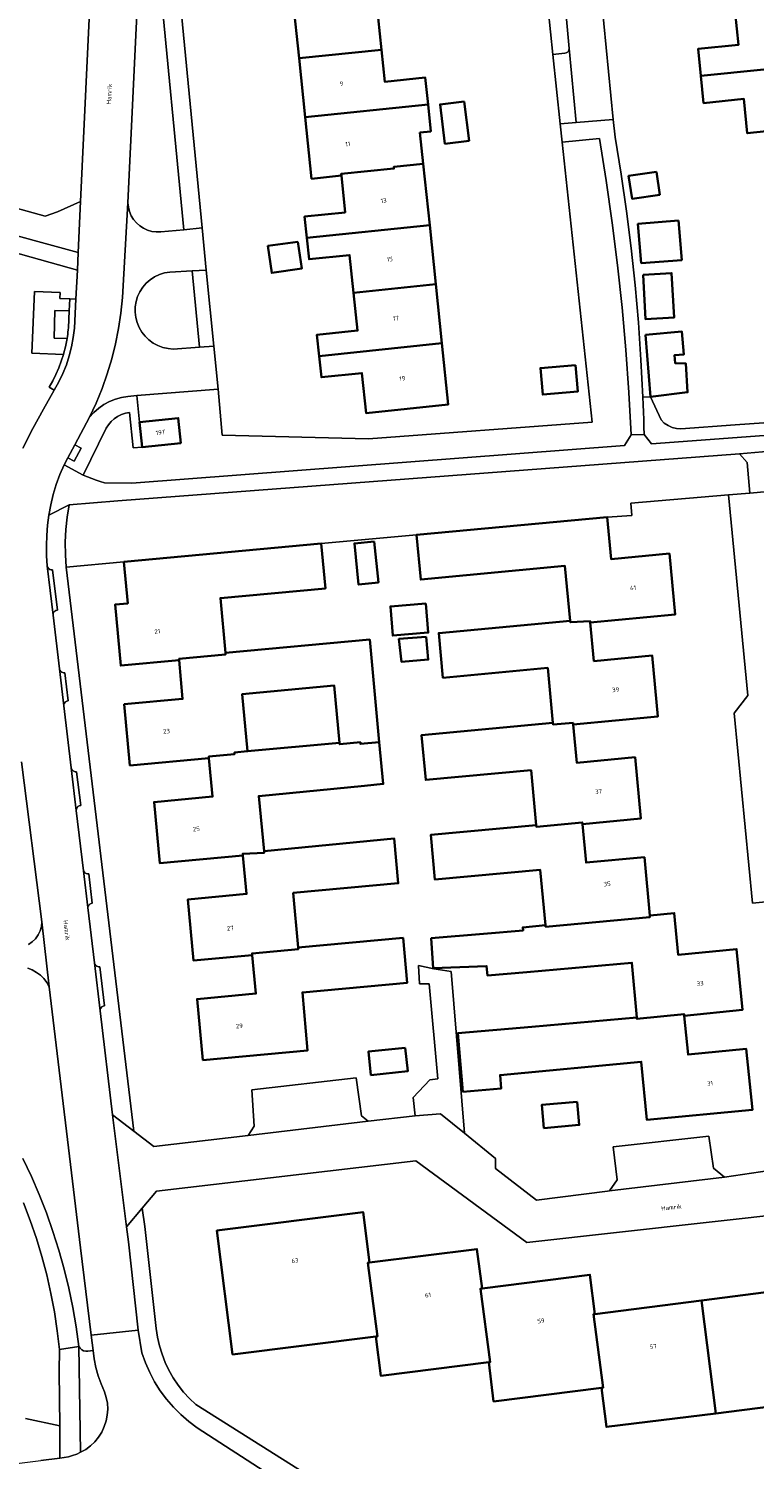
# Model space of a CAD drawing. Header units: metres. Extents: x 229229 to 231729, y 593167 to 595667.
# Tile 184 of 256: x 230661 to 230735, y 594194 to 594339. Entities that reach past the tile are written whole.
import ezdxf
from ezdxf.enums import TextEntityAlignment as Align

# ---------------------------------------------------------------- set-up
doc = ezdxf.new("R2010")
doc.units = ezdxf.units.M
for name, color, linetype, lineweight in [('B-WE-GR-GROENVOORZIENING-GV', 80, 'Continuous', 18), ('B-WE-OG-BEBOUWING-GV', 7, 'Continuous', 35), ('B-WE-OG-BEBOUWING-T18', 10, 'Continuous', 18), ('B-WE-OG-TERREIN_ERF-GV', 7, 'Continuous', 18), ('B-WE-OG-TOPOGRAFIE-T18', 10, 'Continuous', 18), ('B-WE-VH-VERHARDING_GESLOTEN-GV', 252, 'Continuous', 18), ('B-WE-VH-VERHARDING_OPEN-GV', 252, 'Continuous', 18)]:
    doc.layers.add(name, color=color, linetype=linetype, lineweight=lineweight)
doc.styles.add('NLCS-ISO-M250-T18', font='NLCS-ISO.ttf', dxfattribs={"height": 0.45})

msp = doc.modelspace()

# ---------------------------------------------------------------- linework, layer by layer
at = {"layer": 'B-WE-GR-GROENVOORZIENING-GV'}
for points in [[(230535.452, 594344.657), (230538.017, 594331.729), (230634.396, 594325.382), (230636.834, 594325.239), (230639.265, 594325.018), (230641.689, 594324.719), (230644.102, 594324.343), (230646.501, 594323.891), (230648.885, 594323.362), (230651.251, 594322.758), (230662.849, 594319.521), (230664.077, 594319.963), (230666.411, 594321.017), (230667.875, 594351.645)], [(230660.581, 594296.056), (230661.599, 594298.04), (230662.66, 594300), (230663.764, 594301.937), (230663.248, 594302.243), (230663.603, 594302.869), (230663.926, 594303.512), (230664.215, 594304.171), (230664.469, 594304.845), (230664.688, 594305.53), (230661.487, 594305.665), (230661.751, 594311.928), (230664.346, 594311.819), (230664.321, 594311.207), (230665.345, 594311.164), (230665.944, 594311.133), (230666.096, 594314.057), (230652.848, 594317.779)], [(230661.144, 594245.816), (230661.521, 594246.082), (230661.849, 594246.407), (230662.118, 594246.783), (230662.32, 594247.198), (230662.451, 594247.641), (230662.506, 594248.099), (230660.433, 594264.318)], [(230660.593, 594224.148), (230661.442, 594222.344), (230662.23, 594220.513), (230662.957, 594218.657), (230663.621, 594216.777), (230664.222, 594214.876), (230664.76, 594212.956), (230665.233, 594211.02), (230665.642, 594209.068), (230665.985, 594207.104), (230666.262, 594205.13), (230666.379, 594204.946), (230666.539, 594204.798), (230666.732, 594204.694), (230666.944, 594204.643), (230667.162, 594204.647), (230667.69, 594204.734), (230667.483, 594206.274), (230666.399, 594215.114), (230663.25, 594241.546), (230663.006, 594241.971), (230662.708, 594242.36), (230662.359, 594242.704), (230661.966, 594242.998), (230661.538, 594243.236), (230661.081, 594243.413)], [(230660.841, 594197.852), (230664.308, 594197.103), (230664.272, 594202.568), (230664.278, 594204.818), (230664.057, 594206.723), (230663.769, 594208.619), (230663.413, 594210.504), (230662.991, 594212.375), (230662.502, 594214.23), (230661.948, 594216.066), (230661.329, 594217.881), (230660.645, 594219.673)], [(230628.857, 594189.398), (230662.413, 594193.592), (230664.332, 594193.81), (230664.308, 594197.103), (230660.841, 594197.852)]]:
    msp.add_lwpolyline(points, dxfattribs=at)
for points in [[(230674.34, 594344.448), (230672.303, 594344.235), (230671.213, 594320.887), (230671.259, 594320.438), (230671.371, 594320), (230671.547, 594319.584), (230671.783, 594319.199), (230672.073, 594318.853), (230672.412, 594318.554), (230672.791, 594318.309), (230673.203, 594318.123), (230673.637, 594318), (230674.085, 594317.943), (230674.537, 594317.953), (230676.868, 594318.165)], [(230715.524, 594340.206), (230715.48, 594340.348), (230715.393, 594340.469), (230715.274, 594340.558), (230715.133, 594340.606), (230714.984, 594340.607), (230713.736, 594340.49), (230714.224, 594335.916), (230714.227, 594335.894), (230715.421, 594336.022), (230715.565, 594336.053), (230715.693, 594336.126), (230715.793, 594336.235), (230715.854, 594336.369), (230715.871, 594336.516)], [(230722.152, 594297.396), (230721.917, 594301.702), (230721.607, 594306.004), (230721.221, 594310.3), (230720.76, 594314.588), (230720.225, 594318.867), (230719.614, 594323.137), (230718.929, 594327.395), (230715.174, 594327.034), (230718.205, 594298.671), (230695.569, 594296.987), (230680.738, 594297.369), (230680.35, 594302.023), (230672.11, 594301.397), (230672.38, 594298.7), (230676.3, 594299.1), (230676.56, 594296.57), (230672.65, 594296.17), (230671.748, 594296.078), (230671.377, 594299.656), (230670.96, 594299.585), (230670.556, 594299.456), (230670.175, 594299.271), (230669.824, 594299.035), (230669.509, 594298.752), (230669.237, 594298.427), (230669.014, 594298.067), (230666.696, 594293.308), (230667.124, 594293.141), (230667.554, 594292.979), (230667.986, 594292.824), (230668.42, 594292.674), (230668.856, 594292.53), (230671.626, 594292.495), (230721.487, 594296.31)], [(230677.715, 594314), (230675.447, 594313.885), (230674.917, 594313.794), (230674.405, 594313.63), (230673.919, 594313.398), (230673.471, 594313.102), (230673.067, 594312.746), (230672.716, 594312.339), (230672.424, 594311.887), (230672.197, 594311.4), (230672.039, 594310.885), (230671.953, 594310.354), (230671.941, 594309.817), (230672.003, 594309.282), (230672.137, 594308.762), (230672.342, 594308.264), (230672.613, 594307.8), (230672.946, 594307.377), (230673.333, 594307.004), (230673.768, 594306.687), (230674.242, 594306.434), (230674.746, 594306.247), (230675.272, 594306.132), (230675.808, 594306.09), (230678.463, 594306.267)], [(230665.282, 594309.952), (230663.818, 594309.992), (230663.74, 594307.18), (230665.056, 594307.143), (230665.09, 594307.362), (230665.121, 594307.581), (230665.149, 594307.801), (230665.173, 594308.021), (230665.193, 594308.241)], [(230761.837, 594304.362), (230750.606, 594300.263), (230743.316, 594299.842), (230739.912, 594298.909), (230732.683, 594298.427), (230727.17, 594298.006), (230726.721, 594298.04), (230726.285, 594298.152), (230725.875, 594298.338), (230725.503, 594298.593), (230725.182, 594298.909), (230724.088, 594301.264), (230723.332, 594301.232), (230723.362, 594300.473), (230723.389, 594299.715), (230723.414, 594298.956), (230723.435, 594298.197), (230723.454, 594297.438), (230724.22, 594296.499), (230761.571, 594299.247), (230761.542, 594299.614), (230762.164, 594299.664)], [(230722.114, 594290.49), (230731.996, 594291.318), (230734.151, 594291.499), (230733.903, 594294.61), (230733.12, 594295.478), (230670.196, 594290.74), (230665.26, 594290.333), (230665.051, 594289.077), (230664.918, 594287.812), (230664.861, 594286.54), (230664.881, 594285.267), (230664.977, 594283.998), (230670.816, 594284.541), (230690.78, 594286.39), (230700.42, 594287.28), (230719.72, 594289.06), (230722.209, 594289.251)]]:
    msp.add_lwpolyline(points, close=True, dxfattribs=at)
at = {"layer": 'B-WE-OG-BEBOUWING-GV'}
for points in [[(230700.345, 594342.785), (230687.919, 594341.492), (230688.541, 594335.513), (230696.875, 594336.38), (230696.54, 594339.62), (230700.63, 594340.04)], [(230729.2, 594333.73), (230741.605, 594334.989), (230740.999, 594340.959), (230732.68, 594340.115), (230733.01, 594336.88), (230728.92, 594336.47)], [(230701.585, 594330.835), (230701.3, 594333.56), (230697.21, 594333.14), (230696.875, 594336.38), (230688.541, 594335.513), (230689.163, 594329.543)], [(230741.605, 594334.989), (230729.2, 594333.73), (230729.48, 594330.99), (230733.56, 594331.4), (230733.9, 594327.93), (230738.14, 594328.36), (230738.107, 594328.545), (230742.217, 594328.961), (230742.2, 594329.13)], [(230705.254, 594331.153), (230702.815, 594330.856), (230703.3, 594326.875), (230705.739, 594327.172)], [(230700.767, 594327.994), (230701.87, 594328.11), (230701.585, 594330.835), (230689.163, 594329.543), (230689.81, 594323.32), (230692.82, 594323.64), (230692.786, 594323.817), (230698.127, 594324.361), (230698.11, 594324.53), (230701.11, 594324.84)], [(230701.756, 594318.621), (230701.11, 594324.84), (230698.11, 594324.53), (230698.127, 594324.361), (230692.786, 594323.817), (230692.82, 594323.64), (230693.2, 594319.91), (230689.1, 594319.49), (230689.325, 594317.33)], [(230724.701, 594324.034), (230721.891, 594323.615), (230722.237, 594321.294), (230725.047, 594321.713)], [(230702.378, 594312.64), (230701.756, 594318.621), (230689.325, 594317.33), (230689.55, 594315.17), (230693.65, 594315.59), (230694.05, 594311.775)], [(230726.949, 594319.085), (230722.832, 594318.756), (230723.161, 594314.788), (230727.267, 594315.098)], [(230688.426, 594316.953), (230685.381, 594316.52), (230685.769, 594313.794), (230688.814, 594314.227)], [(230723.348, 594313.613), (230723.591, 594309.113), (230726.488, 594309.269), (230726.245, 594313.768)], [(230694.05, 594311.775), (230694.45, 594307.96), (230690.35, 594307.53), (230690.575, 594305.38), (230702.998, 594306.671), (230702.378, 594312.64)], [(230723.581, 594307.536), (230724.088, 594301.264), (230727.854, 594301.708), (230727.667, 594304.635), (230726.601, 594304.645), (230726.548, 594305.468), (230727.493, 594305.55), (230727.27, 594307.868)], [(230690.575, 594305.38), (230690.8, 594303.23), (230694.9, 594303.66), (230695.32, 594299.6), (230703.64, 594300.49), (230702.998, 594306.671)], [(230716.518, 594304.455), (230712.969, 594304.154), (230713.196, 594301.482), (230716.745, 594301.783)], [(230672.38, 594298.7), (230672.65, 594296.17), (230676.56, 594296.57), (230676.3, 594299.1)], [(230715.97, 594278.59), (230715.99, 594278.44), (230717.99, 594278.56), (230718.01, 594278.4), (230726.61, 594279.22), (230726.02, 594285.39), (230720.12, 594284.83), (230719.72, 594289.06), (230700.42, 594287.28), (230700.85, 594282.76), (230715.45, 594284.13)], [(230676.39, 594274.58), (230676.38, 594274.74), (230681.1, 594275.17), (230681.09, 594275.33), (230680.57, 594280.88), (230691.2, 594281.86), (230690.78, 594286.39), (230670.816, 594284.541), (230671.205, 594280.347), (230669.92, 594280.23), (230670.49, 594274.04)], [(230696.139, 594286.623), (230694.129, 594286.415), (230694.56, 594282.25), (230696.57, 594282.458)], [(230701.376, 594280.328), (230697.773, 594280.032), (230698.015, 594277.087), (230701.618, 594277.383)], [(230718.01, 594278.4), (230717.99, 594278.56), (230715.99, 594278.44), (230715.97, 594278.59), (230702.67, 594277.34), (230703.1, 594272.82), (230713.7, 594273.82), (230714.23, 594268.26), (230714.24, 594268.1), (230716.26, 594268.24), (230716.28, 594268.08), (230724.86, 594268.9), (230724.27, 594275.07), (230718.38, 594274.5)], [(230681.09, 594275.33), (230681.1, 594275.17), (230676.38, 594274.74), (230676.39, 594274.58), (230676.75, 594270.67), (230670.85, 594270.13), (230671.42, 594263.95), (230679.42, 594264.69), (230679.41, 594264.85), (230682.01, 594265.09), (230682, 594265.25), (230683.319, 594265.373), (230682.781, 594271.161), (230692.101, 594272.028), (230692.64, 594266.24), (230692.66, 594266.08), (230694.74, 594266.28), (230694.75, 594266.12), (230696.65, 594266.3), (230695.69, 594276.68)], [(230701.403, 594276.969), (230698.635, 594276.744), (230698.914, 594274.419), (230701.603, 594274.652)], [(230716.28, 594268.08), (230716.26, 594268.24), (230714.24, 594268.1), (230714.23, 594268.26), (230700.94, 594267.01), (230701.36, 594262.47), (230712.02, 594263.46), (230712.53, 594257.9), (230712.55, 594257.74), (230717.2, 594258.17), (230717.22, 594258.01), (230723.12, 594258.56), (230722.54, 594264.77), (230716.65, 594264.2)], [(230679.42, 594264.69), (230679.78, 594260.79), (230673.87, 594260.24), (230674.44, 594254.05), (230682.85, 594254.84), (230682.84, 594255), (230685.02, 594255.11), (230685, 594255.27), (230684.46, 594260.84), (230695.16, 594261.89), (230697.051, 594262.069), (230696.65, 594266.3), (230694.75, 594266.12), (230694.74, 594266.28), (230692.66, 594266.08), (230692.64, 594266.24), (230683.319, 594265.373), (230682, 594265.25), (230682.01, 594265.09), (230679.41, 594264.85)], [(230724.03, 594248.76), (230723.48, 594254.65), (230717.58, 594254.1), (230717.22, 594258.01), (230717.2, 594258.17), (230712.55, 594257.74), (230712.53, 594257.9), (230701.87, 594256.91), (230702.29, 594252.38), (230712.94, 594253.36), (230713.46, 594247.77), (230713.48, 594247.61), (230724.05, 594248.6)], [(230688.46, 594245.51), (230687.95, 594251.04), (230698.57, 594252.01), (230698.15, 594256.55), (230685, 594255.27), (230685.02, 594255.11), (230682.84, 594255), (230682.85, 594254.84), (230683.22, 594250.94), (230677.28, 594250.38), (230677.86, 594244.19), (230683.8, 594244.75), (230683.78, 594244.91), (230688.47, 594245.35)], [(230713.46, 594247.77), (230711.18, 594247.55), (230711.21, 594247.24), (230707.21, 594246.89), (230701.908, 594246.453), (230702.124, 594243.405), (230707.519, 594243.629), (230707.61, 594242.67), (230711.59, 594243), (230722.22, 594243.97), (230722.72, 594238.44), (230722.73, 594238.28), (230727.5, 594238.77), (230727.52, 594238.61), (230733.41, 594239.19), (230732.81, 594245.35), (230726.91, 594244.77), (230726.5, 594248.99), (230724.076, 594248.764), (230724.03, 594248.76), (230724.05, 594248.6), (230713.48, 594247.61)], [(230688.46, 594245.51), (230688.47, 594245.35), (230683.78, 594244.91), (230683.8, 594244.75), (230684.16, 594240.85), (230678.22, 594240.29), (230678.8, 594234.11), (230689.4, 594235.09), (230688.87, 594240.97), (230699.49, 594241.94), (230699.07, 594246.48)], [(230727.52, 594238.61), (230727.5, 594238.77), (230722.73, 594238.28), (230722.72, 594238.44), (230712.09, 594237.48), (230704.601, 594236.836), (230705.123, 594230.908), (230708.994, 594231.249), (230708.876, 594232.593), (230723.17, 594233.95), (230723.73, 594228.08), (230734.41, 594229.07), (230733.8, 594235.25), (230727.9, 594234.67)], [(230699.279, 594235.367), (230695.559, 594234.972), (230695.811, 594232.591), (230699.532, 594232.986)], [(230716.679, 594229.904), (230713.112, 594229.589), (230713.32, 594227.237), (230716.887, 594227.552)], [(230696.32, 594206.13), (230696.47, 594206.15), (230695.5, 594213.61), (230695.65, 594213.63), (230695.02, 594218.73), (230680.22, 594216.86), (230681.81, 594204.32)], [(230695.65, 594213.63), (230695.5, 594213.61), (230696.47, 594206.15), (230696.32, 594206.13), (230696.81, 594202.17), (230707.73, 594203.53), (230707.88, 594203.55), (230706.89, 594210.98), (230707.05, 594211), (230706.53, 594214.98)], [(230707.73, 594203.53), (230708.22, 594199.57), (230719.14, 594200.94), (230719.3, 594200.96), (230718.32, 594208.39), (230718.48, 594208.41), (230717.97, 594212.39), (230707.05, 594211), (230706.89, 594210.98), (230707.88, 594203.55)], [(230729.25, 594209.78), (230730.71, 594198.36), (230741.77, 594199.75), (230741.27, 594203.71), (230741.12, 594203.7), (230740.16, 594211.17), (230740, 594211.15)], [(230730.71, 594198.36), (230729.25, 594209.78), (230718.48, 594208.41), (230718.32, 594208.39), (230719.3, 594200.96), (230719.14, 594200.94), (230719.64, 594196.98)]]:
    msp.add_lwpolyline(points, close=True, dxfattribs=at)
at = {"layer": 'B-WE-OG-TERREIN_ERF-GV'}
for points in [[(230717.72, 594356.061), (230720.317, 594329.308), (230720.52, 594327.527), (230721.13, 594323.796), (230721.671, 594320.055), (230722.143, 594316.304), (230722.544, 594312.545), (230722.877, 594308.779), (230723.139, 594305.008), (230723.332, 594301.232), (230724.088, 594301.264), (230725.182, 594298.909), (230725.503, 594298.593), (230725.875, 594298.338), (230726.285, 594298.152), (230726.721, 594298.04), (230727.17, 594298.006), (230732.683, 594298.427), (230739.912, 594298.909)], [(230675.624, 594350.467), (230678.714, 594318.342), (230679.142, 594314.073), (230679.915, 594306.364), (230680.35, 594302.023), (230680.738, 594297.369), (230695.569, 594296.987), (230718.205, 594298.671), (230715.174, 594327.034), (230714.977, 594328.875), (230714.227, 594335.894), (230714.224, 594335.916), (230713.736, 594340.49)], [(230696.54, 594339.62), (230696.875, 594336.38), (230697.21, 594333.14), (230701.3, 594333.56), (230701.585, 594330.835), (230701.87, 594328.11), (230700.767, 594327.994), (230701.11, 594324.84), (230701.756, 594318.621), (230702.378, 594312.64), (230702.998, 594306.671), (230703.64, 594300.49), (230695.32, 594299.6), (230694.9, 594303.66), (230690.8, 594303.23), (230690.575, 594305.38), (230690.35, 594307.53), (230694.45, 594307.96), (230694.05, 594311.775), (230693.65, 594315.59), (230689.55, 594315.17), (230689.325, 594317.33), (230689.1, 594319.49), (230693.2, 594319.91), (230692.82, 594323.64), (230689.81, 594323.32), (230689.163, 594329.543), (230688.541, 594335.513), (230687.919, 594341.492)], [(230738.14, 594328.36), (230733.9, 594327.93), (230733.56, 594331.4), (230729.48, 594330.99), (230729.2, 594333.73), (230728.92, 594336.47), (230733.01, 594336.88), (230732.68, 594340.115)], [(230737.163, 594250.267), (230734.413, 594250.016), (230732.567, 594269.243), (230733.953, 594271.024), (230731.996, 594291.318), (230722.114, 594290.49), (230722.209, 594289.251), (230719.72, 594289.06), (230720.12, 594284.83), (230726.02, 594285.39), (230726.61, 594279.22), (230718.01, 594278.4), (230718.38, 594274.5), (230724.27, 594275.07), (230724.86, 594268.9), (230716.28, 594268.08), (230716.65, 594264.2), (230722.54, 594264.77), (230723.12, 594258.56), (230717.22, 594258.01), (230717.58, 594254.1), (230723.48, 594254.65), (230724.03, 594248.76), (230724.076, 594248.764), (230726.5, 594248.99), (230726.91, 594244.77), (230732.81, 594245.35), (230733.41, 594239.19), (230727.52, 594238.61), (230727.9, 594234.67), (230733.8, 594235.25), (230734.41, 594229.07), (230723.73, 594228.08), (230723.17, 594233.95), (230708.876, 594232.593), (230708.994, 594231.249), (230705.123, 594230.908), (230704.601, 594236.836), (230712.09, 594237.48), (230722.72, 594238.44), (230722.22, 594243.97), (230711.59, 594243), (230707.61, 594242.67), (230707.519, 594243.629), (230702.124, 594243.405), (230701.908, 594246.453), (230707.21, 594246.89), (230711.21, 594247.24), (230711.18, 594247.55), (230713.46, 594247.77), (230712.94, 594253.36), (230702.29, 594252.38), (230701.87, 594256.91), (230712.53, 594257.9), (230712.02, 594263.46), (230701.36, 594262.47), (230700.94, 594267.01), (230714.23, 594268.26), (230713.7, 594273.82), (230703.1, 594272.82), (230702.67, 594277.34), (230715.97, 594278.59), (230715.45, 594284.13), (230700.85, 594282.76), (230700.42, 594287.28), (230690.78, 594286.39), (230691.2, 594281.86), (230680.57, 594280.88), (230681.09, 594275.33), (230695.69, 594276.68), (230696.65, 594266.3), (230697.051, 594262.069), (230695.16, 594261.89), (230684.46, 594260.84), (230685, 594255.27), (230698.15, 594256.55), (230698.57, 594252.01), (230687.95, 594251.04), (230688.46, 594245.51), (230699.07, 594246.48), (230699.49, 594241.94), (230688.87, 594240.97), (230689.4, 594235.09), (230678.8, 594234.11), (230678.22, 594240.29), (230684.16, 594240.85), (230683.8, 594244.75), (230677.86, 594244.19), (230677.28, 594250.38), (230683.22, 594250.94), (230682.85, 594254.84), (230674.44, 594254.05), (230673.87, 594260.24), (230679.78, 594260.79), (230679.42, 594264.69), (230671.42, 594263.95), (230670.85, 594270.13), (230676.75, 594270.67), (230676.39, 594274.58), (230670.49, 594274.04), (230669.92, 594280.23), (230671.205, 594280.347), (230670.816, 594284.541), (230664.977, 594283.998), (230671.796, 594226.924), (230673.835, 594225.356), (230683.382, 594226.478), (230683.98, 594227.425), (230683.753, 594231.111), (230694.305, 594232.324), (230694.838, 594228.477), (230695.533, 594227.926), (230700.297, 594228.464), (230700.088, 594230.321), (230701.77, 594232.123), (230702.591, 594232.231), (230701.708, 594241.832), (230700.732, 594241.834), (230700.636, 594243.704), (230702.163, 594243.348), (230703.914, 594243.081), (230705.28, 594226.716), (230708.406, 594224.171), (230708.408, 594223.16), (230712.567, 594219.952), (230719.758, 594220.857), (230719.958, 594220.876), (230720.74, 594221.986), (230720.34, 594225.338), (230730.023, 594226.407), (230730.465, 594223.176), (230731.596, 594222.27), (230737.978, 594223.195)], [(230739.099, 594218.71), (230711.596, 594215.654), (230700.345, 594223.914), (230674.098, 594220.863), (230672.656, 594219.129), (230672.925, 594217.263), (230674.082, 594206.944), (230674.212, 594206.066), (230674.407, 594205.2), (230674.665, 594204.351), (230674.985, 594203.523), (230675.365, 594202.721), (230675.802, 594201.949), (230676.296, 594201.211), (230676.842, 594200.512), (230677.439, 594199.855), (230678.082, 594199.243), (230702.21, 594184.054)], [(230741.77, 594199.75), (230730.71, 594198.36), (230719.64, 594196.98), (230719.14, 594200.94), (230708.22, 594199.57), (230707.73, 594203.53), (230696.81, 594202.17), (230696.32, 594206.13), (230681.81, 594204.32), (230680.22, 594216.86), (230695.02, 594218.73), (230695.65, 594213.63), (230706.53, 594214.98), (230707.05, 594211), (230717.97, 594212.39), (230718.48, 594208.41), (230729.25, 594209.78), (230740, 594211.15)]]:
    msp.add_lwpolyline(points, dxfattribs=at)
for points in [[(230705.254, 594331.153), (230705.739, 594327.172), (230703.3, 594326.875), (230702.815, 594330.856)], [(230725.047, 594321.713), (230722.237, 594321.294), (230721.891, 594323.615), (230724.701, 594324.034)], [(230726.949, 594319.085), (230727.267, 594315.098), (230723.161, 594314.788), (230722.832, 594318.756)], [(230688.426, 594316.953), (230688.814, 594314.227), (230685.769, 594313.794), (230685.381, 594316.52)], [(230726.488, 594309.269), (230723.591, 594309.113), (230723.348, 594313.613), (230726.245, 594313.768)], [(230724.088, 594301.264), (230723.581, 594307.536), (230727.27, 594307.868), (230727.493, 594305.55), (230726.548, 594305.468), (230726.601, 594304.645), (230727.667, 594304.635), (230727.854, 594301.708)], [(230716.518, 594304.455), (230716.745, 594301.783), (230713.196, 594301.482), (230712.969, 594304.154)], [(230696.139, 594286.623), (230696.57, 594282.458), (230694.56, 594282.25), (230694.129, 594286.415)], [(230701.376, 594280.328), (230701.618, 594277.383), (230698.015, 594277.087), (230697.773, 594280.032)], [(230701.403, 594276.969), (230701.603, 594274.652), (230698.914, 594274.419), (230698.635, 594276.744)], [(230692.64, 594266.24), (230692.101, 594272.028), (230682.781, 594271.161), (230683.319, 594265.373)], [(230699.279, 594235.367), (230699.532, 594232.986), (230695.811, 594232.591), (230695.559, 594234.972)], [(230716.679, 594229.904), (230716.887, 594227.552), (230713.32, 594227.237), (230713.112, 594229.589)]]:
    msp.add_lwpolyline(points, close=True, dxfattribs=at)
at = {"layer": 'B-WE-VH-VERHARDING_GESLOTEN-GV'}
for points in [[(230667.875, 594351.645), (230666.411, 594321.017), (230666.172, 594315.848), (230666.096, 594314.057), (230665.944, 594311.133), (230665.792, 594308.2), (230665.681, 594307.258), (230665.51, 594306.325), (230665.277, 594305.405), (230664.985, 594304.503), (230664.634, 594303.622), (230664.227, 594302.765), (230663.764, 594301.937), (230662.66, 594300), (230661.599, 594298.04), (230660.581, 594296.056)], [(230660.433, 594264.318), (230662.506, 594248.099), (230663.25, 594241.546), (230666.399, 594215.114), (230667.483, 594206.274), (230672.252, 594206.787), (230671.269, 594215.729), (230671.076, 594217.23), (230669.653, 594228.571), (230668.401, 594239.095), (230667.823, 594243.954), (230667.156, 594249.568), (230666.714, 594253.28), (230665.99, 594259.371), (230665.475, 594263.695), (230664.729, 594269.972), (230664.283, 594273.715), (230663.636, 594279.163), (230663.045, 594284.13), (230662.982, 594285.159), (230662.967, 594286.19), (230662.999, 594287.22), (230663.078, 594288.248), (230663.204, 594289.271), (230663.397, 594290.325), (230663.65, 594291.367), (230663.964, 594292.392), (230664.335, 594293.398), (230664.764, 594294.38), (230665.132, 594295.082), (230665.841, 594296.404), (230667.34, 594299.196), (230668.007, 594300.626), (230668.604, 594302.087), (230669.129, 594303.575), (230669.582, 594305.087), (230669.961, 594306.619), (230670.266, 594308.167), (230670.496, 594309.728), (230670.65, 594311.299), (230671.213, 594320.887), (230672.303, 594344.235)], [(230646.745, 594321.159), (230666.172, 594315.848), (230666.411, 594321.017), (230664.077, 594319.963), (230662.849, 594319.521), (230651.251, 594322.758)], [(230661.081, 594243.413), (230661.538, 594243.236), (230661.966, 594242.998), (230662.359, 594242.704), (230662.708, 594242.36), (230663.006, 594241.971), (230663.25, 594241.546), (230662.506, 594248.099), (230662.451, 594247.641), (230662.32, 594247.198), (230662.118, 594246.783), (230661.849, 594246.407), (230661.521, 594246.082), (230661.144, 594245.816)], [(230660.645, 594219.673), (230661.329, 594217.881), (230661.948, 594216.066), (230662.502, 594214.23), (230662.991, 594212.375), (230663.413, 594210.504), (230663.769, 594208.619), (230664.057, 594206.723), (230664.278, 594204.818), (230666.262, 594205.13), (230665.985, 594207.104), (230665.642, 594209.068), (230665.233, 594211.02), (230664.76, 594212.956), (230664.222, 594214.876), (230663.621, 594216.777), (230662.957, 594218.657), (230662.23, 594220.513), (230661.442, 594222.344), (230660.593, 594224.148)]]:
    msp.add_lwpolyline(points, dxfattribs=at)
msp.add_lwpolyline([(230733.12, 594295.478), (230736.208, 594295.749), (230761.689, 594297.779), (230761.571, 594299.247), (230724.22, 594296.499), (230723.454, 594297.438), (230722.152, 594297.396), (230721.487, 594296.31), (230671.626, 594292.495), (230668.856, 594292.53), (230668.42, 594292.674), (230667.986, 594292.824), (230667.554, 594292.979), (230667.124, 594293.141), (230666.696, 594293.308), (230664.764, 594294.38), (230664.335, 594293.398), (230663.964, 594292.392), (230663.65, 594291.367), (230663.397, 594290.325), (230663.204, 594289.271), (230665.26, 594290.333), (230670.196, 594290.74)], close=True, dxfattribs=at)
at = {"layer": 'B-WE-VH-VERHARDING_OPEN-GV'}
for points in [[(230717.72, 594356.061), (230717.71, 594356.222), (230717.708, 594356.384), (230717.715, 594356.545), (230717.73, 594356.706), (230717.754, 594356.866), (230713.99, 594356.516), (230714.459, 594351.529), (230714.81, 594347.797), (230715.524, 594340.206), (230715.871, 594336.516), (230716.577, 594329.004), (230720.317, 594329.308)], [(230675.624, 594350.467), (230675.635, 594350.865), (230675.702, 594351.258), (230675.824, 594351.637), (230675.997, 594351.995), (230676.219, 594352.326), (230676.485, 594352.622), (230675.314, 594353.836), (230674.921, 594353.486), (230674.552, 594353.11), (230674.211, 594352.709), (230673.899, 594352.285), (230673.616, 594351.841), (230674.34, 594344.448), (230676.868, 594318.165), (230678.714, 594318.342)], [(230715.871, 594336.516), (230715.854, 594336.369), (230715.793, 594336.235), (230715.693, 594336.126), (230715.565, 594336.053), (230715.421, 594336.022), (230714.227, 594335.894), (230714.977, 594328.875), (230716.577, 594329.004)], [(230646.745, 594321.159), (230645.871, 594321.38), (230644.991, 594321.575), (230644.105, 594321.744), (230643.214, 594321.886), (230642.32, 594322.001), (230588.442, 594325.683), (230529.4, 594329.583), (230521.57, 594328.647), (230521.833, 594326.657), (230529.372, 594327.519), (230529.363, 594326.687), (230531.887, 594326.702), (230531.881, 594327.643), (230639.647, 594320.458), (230641.251, 594320.31), (230642.85, 594320.11), (230644.441, 594319.858), (230646.023, 594319.553), (230647.594, 594319.197), (230650.524, 594318.408), (230652.848, 594317.779), (230666.096, 594314.057), (230666.172, 594315.848)], [(230720.52, 594327.527), (230720.317, 594329.308), (230716.577, 594329.004), (230714.977, 594328.875), (230715.174, 594327.034), (230718.929, 594327.395), (230719.614, 594323.137), (230720.225, 594318.867), (230720.76, 594314.588), (230721.221, 594310.3), (230721.607, 594306.004), (230721.917, 594301.702), (230722.152, 594297.396), (230723.454, 594297.438), (230723.435, 594298.197), (230723.414, 594298.956), (230723.389, 594299.715), (230723.362, 594300.473), (230723.332, 594301.232), (230723.139, 594305.008), (230722.877, 594308.779), (230722.544, 594312.545), (230722.143, 594316.304), (230721.671, 594320.055), (230721.13, 594323.796)], [(230679.915, 594306.364), (230678.463, 594306.267), (230675.808, 594306.09), (230675.272, 594306.132), (230674.746, 594306.247), (230674.242, 594306.434), (230673.768, 594306.687), (230673.333, 594307.004), (230672.946, 594307.377), (230672.613, 594307.8), (230672.342, 594308.264), (230672.137, 594308.762), (230672.003, 594309.282), (230671.941, 594309.817), (230671.953, 594310.354), (230672.039, 594310.885), (230672.197, 594311.4), (230672.424, 594311.887), (230672.716, 594312.339), (230673.067, 594312.746), (230673.471, 594313.102), (230673.919, 594313.398), (230674.405, 594313.63), (230674.917, 594313.794), (230675.447, 594313.885), (230677.715, 594314), (230679.142, 594314.073), (230678.714, 594318.342), (230676.868, 594318.165), (230674.537, 594317.953), (230674.085, 594317.943), (230673.637, 594318), (230673.203, 594318.123), (230672.791, 594318.309), (230672.412, 594318.554), (230672.073, 594318.853), (230671.783, 594319.199), (230671.547, 594319.584), (230671.371, 594320), (230671.259, 594320.438), (230671.213, 594320.887), (230670.65, 594311.299), (230670.496, 594309.728), (230670.266, 594308.167), (230669.961, 594306.619), (230669.582, 594305.087), (230669.129, 594303.575), (230668.604, 594302.087), (230668.007, 594300.626), (230667.34, 594299.196), (230667.772, 594299.676), (230668.256, 594300.103), (230668.785, 594300.472), (230669.353, 594300.778), (230669.952, 594301.017), (230670.575, 594301.187), (230671.213, 594301.284), (230672.11, 594301.397), (230680.35, 594302.023)], [(230678.463, 594306.267), (230679.915, 594306.364), (230679.142, 594314.073), (230677.715, 594314)], [(230665.056, 594307.143), (230663.74, 594307.18), (230663.818, 594309.992), (230665.282, 594309.952), (230665.345, 594311.164), (230664.321, 594311.207), (230664.346, 594311.819), (230661.751, 594311.928), (230661.487, 594305.665), (230664.688, 594305.53), (230664.777, 594305.849), (230664.858, 594306.17), (230664.932, 594306.493), (230664.998, 594306.817)], [(230665.792, 594308.2), (230665.944, 594311.133), (230665.345, 594311.164), (230665.282, 594309.952), (230665.193, 594308.241), (230665.173, 594308.021), (230665.149, 594307.801), (230665.121, 594307.581), (230665.09, 594307.362), (230665.056, 594307.143), (230664.998, 594306.817), (230664.932, 594306.493), (230664.858, 594306.17), (230664.777, 594305.849), (230664.688, 594305.53), (230664.469, 594304.845), (230664.215, 594304.171), (230663.926, 594303.512), (230663.603, 594302.869), (230663.248, 594302.243), (230663.764, 594301.937), (230664.227, 594302.765), (230664.634, 594303.622), (230664.985, 594304.503), (230665.277, 594305.405), (230665.51, 594306.325), (230665.681, 594307.258)], [(230669.014, 594298.067), (230669.237, 594298.427), (230669.509, 594298.752), (230669.824, 594299.035), (230670.175, 594299.271), (230670.556, 594299.456), (230670.96, 594299.585), (230671.377, 594299.656), (230671.748, 594296.078), (230672.65, 594296.17), (230672.38, 594298.7), (230672.11, 594301.397), (230671.213, 594301.284), (230670.575, 594301.187), (230669.952, 594301.017), (230669.353, 594300.778), (230668.785, 594300.472), (230668.256, 594300.103), (230667.772, 594299.676), (230667.34, 594299.196), (230665.841, 594296.404), (230666.487, 594296.057), (230665.778, 594294.735), (230665.132, 594295.082), (230664.764, 594294.38), (230666.696, 594293.308)], [(230666.487, 594296.057), (230665.841, 594296.404), (230665.132, 594295.082), (230665.778, 594294.735)], [(230733.12, 594295.478), (230733.903, 594294.61), (230734.151, 594291.499), (230735.967, 594291.679), (230735.659, 594294.784), (230736.208, 594295.749)], [(230664.977, 594283.998), (230664.881, 594285.267), (230664.861, 594286.54), (230664.918, 594287.812), (230665.051, 594289.077), (230665.26, 594290.333), (230663.204, 594289.271), (230663.078, 594288.248), (230662.999, 594287.22), (230662.967, 594286.19), (230662.982, 594285.159), (230663.045, 594284.13), (230663.093, 594283.989), (230663.182, 594283.87), (230663.303, 594283.784), (230663.445, 594283.74), (230663.594, 594283.742), (230664.079, 594279.669), (230663.934, 594279.636), (230663.806, 594279.56), (230663.708, 594279.448), (230663.649, 594279.311), (230663.636, 594279.163), (230664.283, 594273.715), (230664.331, 594273.574), (230664.42, 594273.455), (230664.542, 594273.369), (230664.684, 594273.325), (230664.833, 594273.327), (230665.172, 594270.478), (230665.027, 594270.445), (230664.899, 594270.369), (230664.801, 594270.257), (230664.742, 594270.12), (230664.729, 594269.972), (230665.475, 594263.695), (230665.523, 594263.554), (230665.612, 594263.435), (230665.734, 594263.349), (230665.876, 594263.305), (230666.025, 594263.307), (230666.433, 594259.877), (230666.288, 594259.844), (230666.16, 594259.768), (230666.062, 594259.656), (230666.003, 594259.519), (230665.99, 594259.371), (230666.714, 594253.28), (230666.777, 594253.16), (230666.87, 594253.063), (230666.988, 594252.996), (230667.119, 594252.964), (230667.254, 594252.971), (230667.608, 594249.995), (230667.478, 594249.965), (230667.36, 594249.902), (230667.263, 594249.81), (230667.194, 594249.696), (230667.156, 594249.568), (230667.823, 594243.954), (230667.871, 594243.813), (230667.96, 594243.694), (230668.082, 594243.609), (230668.224, 594243.565), (230668.373, 594243.567), (230668.844, 594239.601), (230668.699, 594239.568), (230668.571, 594239.492), (230668.473, 594239.38), (230668.415, 594239.243), (230668.401, 594239.095), (230669.653, 594228.571), (230671.796, 594226.924)], [(230663.594, 594283.742), (230663.445, 594283.74), (230663.303, 594283.784), (230663.182, 594283.87), (230663.093, 594283.989), (230663.045, 594284.13), (230663.636, 594279.163), (230663.649, 594279.311), (230663.708, 594279.448), (230663.806, 594279.56), (230663.934, 594279.636), (230664.079, 594279.669)], [(230664.833, 594273.327), (230664.684, 594273.325), (230664.542, 594273.369), (230664.42, 594273.455), (230664.331, 594273.574), (230664.283, 594273.715), (230664.729, 594269.972), (230664.742, 594270.12), (230664.801, 594270.257), (230664.899, 594270.369), (230665.027, 594270.445), (230665.172, 594270.478)], [(230666.025, 594263.307), (230665.876, 594263.305), (230665.734, 594263.349), (230665.612, 594263.435), (230665.523, 594263.554), (230665.475, 594263.695), (230665.99, 594259.371), (230666.003, 594259.519), (230666.062, 594259.656), (230666.16, 594259.768), (230666.288, 594259.844), (230666.433, 594259.877)], [(230667.254, 594252.971), (230667.119, 594252.964), (230666.988, 594252.996), (230666.87, 594253.063), (230666.777, 594253.16), (230666.714, 594253.28), (230667.156, 594249.568), (230667.194, 594249.696), (230667.263, 594249.81), (230667.36, 594249.902), (230667.478, 594249.965), (230667.608, 594249.995)], [(230668.373, 594243.567), (230668.224, 594243.565), (230668.082, 594243.609), (230667.96, 594243.694), (230667.871, 594243.813), (230667.823, 594243.954), (230668.401, 594239.095), (230668.415, 594239.243), (230668.473, 594239.38), (230668.571, 594239.492), (230668.699, 594239.568), (230668.844, 594239.601)], [(230705.28, 594226.716), (230703.914, 594243.081), (230702.163, 594243.348), (230700.636, 594243.704), (230700.732, 594241.834), (230701.708, 594241.832), (230702.591, 594232.231), (230701.77, 594232.123), (230700.088, 594230.321), (230700.297, 594228.464), (230702.854, 594228.69)], [(230683.382, 594226.478), (230695.533, 594227.926), (230694.838, 594228.477), (230694.305, 594232.324), (230683.753, 594231.111), (230683.98, 594227.425)], [(230719.958, 594220.876), (230731.596, 594222.27), (230730.465, 594223.176), (230730.023, 594226.407), (230720.34, 594225.338), (230720.74, 594221.986)], [(230666.262, 594205.13), (230664.278, 594204.818), (230664.272, 594202.568), (230664.308, 594197.103), (230664.332, 594193.81), (230664.766, 594193.877), (230665.194, 594193.972), (230665.616, 594194.094), (230666.029, 594194.243), (230666.431, 594194.418)], [(230668.846, 594200.549), (230668.497, 594201.349), (230668.205, 594202.171), (230667.973, 594203.013), (230667.801, 594203.868), (230667.69, 594204.734), (230667.162, 594204.647), (230666.944, 594204.643), (230666.732, 594204.694), (230666.539, 594204.798), (230666.379, 594204.946), (230666.262, 594205.13), (230666.431, 594194.418), (230666.954, 594194.717), (230667.436, 594195.077), (230667.87, 594195.494), (230668.25, 594195.961), (230668.569, 594196.471), (230668.824, 594197.017), (230669.01, 594197.589), (230669.124, 594198.18), (230669.165, 594198.781), (230669.131, 594199.382), (230669.025, 594199.974)]]:
    msp.add_lwpolyline(points, close=True, dxfattribs=at)
for points in [[(230735.967, 594291.679), (230734.151, 594291.499), (230731.996, 594291.318), (230733.953, 594271.024), (230732.567, 594269.243), (230734.413, 594250.016), (230737.163, 594250.267)], [(230737.978, 594223.195), (230731.596, 594222.27), (230719.958, 594220.876), (230719.758, 594220.857), (230712.567, 594219.952), (230708.408, 594223.16), (230708.406, 594224.171), (230705.28, 594226.716), (230702.854, 594228.69), (230700.297, 594228.464), (230695.533, 594227.926), (230683.382, 594226.478), (230673.835, 594225.356), (230671.796, 594226.924), (230669.653, 594228.571), (230671.076, 594217.23), (230672.656, 594219.129), (230674.098, 594220.863), (230700.345, 594223.914), (230711.596, 594215.654), (230739.099, 594218.71)], [(230702.21, 594184.054), (230678.082, 594199.243), (230677.439, 594199.855), (230676.842, 594200.512), (230676.296, 594201.211), (230675.802, 594201.949), (230675.365, 594202.721), (230674.985, 594203.523), (230674.665, 594204.351), (230674.407, 594205.2), (230674.212, 594206.066), (230674.082, 594206.944), (230672.925, 594217.263), (230672.656, 594219.129), (230671.076, 594217.23), (230671.269, 594215.729), (230672.252, 594206.787), (230672.637, 594204.482), (230672.991, 594203.476), (230673.418, 594202.499), (230673.917, 594201.556), (230674.485, 594200.653), (230675.119, 594199.795), (230675.814, 594198.987), (230676.568, 594198.232), (230677.376, 594197.536), (230678.234, 594196.902), (230685.574, 594192.137)], [(230685.574, 594192.137), (230678.234, 594196.902), (230677.376, 594197.536), (230676.568, 594198.232), (230675.814, 594198.987), (230675.119, 594199.795), (230674.485, 594200.653), (230673.917, 594201.556), (230673.418, 594202.499), (230672.991, 594203.476), (230672.637, 594204.482), (230672.252, 594206.787), (230667.483, 594206.274), (230667.69, 594204.734), (230667.801, 594203.868), (230667.973, 594203.013), (230668.205, 594202.171), (230668.497, 594201.349), (230668.846, 594200.549), (230669.025, 594199.974), (230669.131, 594199.382), (230669.165, 594198.781), (230669.124, 594198.18), (230669.01, 594197.589), (230668.824, 594197.017), (230668.569, 594196.471), (230668.25, 594195.961), (230667.87, 594195.494), (230667.436, 594195.077), (230666.954, 594194.717), (230666.431, 594194.418), (230666.029, 594194.243), (230665.616, 594194.094), (230665.194, 594193.972), (230664.766, 594193.877), (230664.332, 594193.81), (230662.413, 594193.592)]]:
    msp.add_lwpolyline(points, dxfattribs=at)

# ---------------------------------------------------------------- texts
at = {"layer": 'B-WE-OG-BEBOUWING-T18', "style": 'NLCS-ISO-M250-T18'}
for s, rotation, p in [('9', 5.9, (230692.83, 594332.943)), ('11', 5.9, (230693.465, 594326.845)), ('13', 5.8, (230697.099, 594321.103)), ('15', 5.9, (230697.715, 594315.182)), ('17', 5.9, (230698.341, 594309.208)), ('19', 5.9, (230698.978, 594303.115)), ('19T', 5.8, (230674.527, 594297.653)), ('41', 5.4, (230722.333, 594281.924)), ('21', 5.2, (230674.188, 594277.502)), ('39', 5.4, (230720.583, 594271.604)), ('23', 5.2, (230675.118, 594267.407)), ('37', 5.3, (230718.847, 594261.293)), ('25', 5.2, (230678.138, 594257.512)), ('35', 5.3, (230719.714, 594251.953)), ('27', 5.3, (230681.571, 594247.468)), ('33', 5.5, (230729.129, 594241.882)), ('29', 5.3, (230682.492, 594237.574)), ('31', 5.6, (230730.124, 594231.767)), ('63', 7.2, (230688.121, 594213.827)), ('61', 7, (230701.583, 594210.335)), ('59', 7.2, (230713.015, 594207.727)), ('57', 7.2, (230724.37, 594205.127))]:
    msp.add_text(s, height=0.45, rotation=rotation, dxfattribs=at).set_placement(p, align=Align.MIDDLE)
at = {"layer": 'B-WE-OG-TOPOGRAFIE-T18', "style": 'NLCS-ISO-M250-T18'}
for rotation, p in [(87.2, (230669.329, 594331.905)), (276.7, (230665.016, 594247.25)), (6.1, (230726.222, 594219.212))]:
    msp.add_text('Hamrik', height=0.45, rotation=rotation, dxfattribs=at).set_placement(p, align=Align.MIDDLE)

doc.saveas('drawing.dxf')
